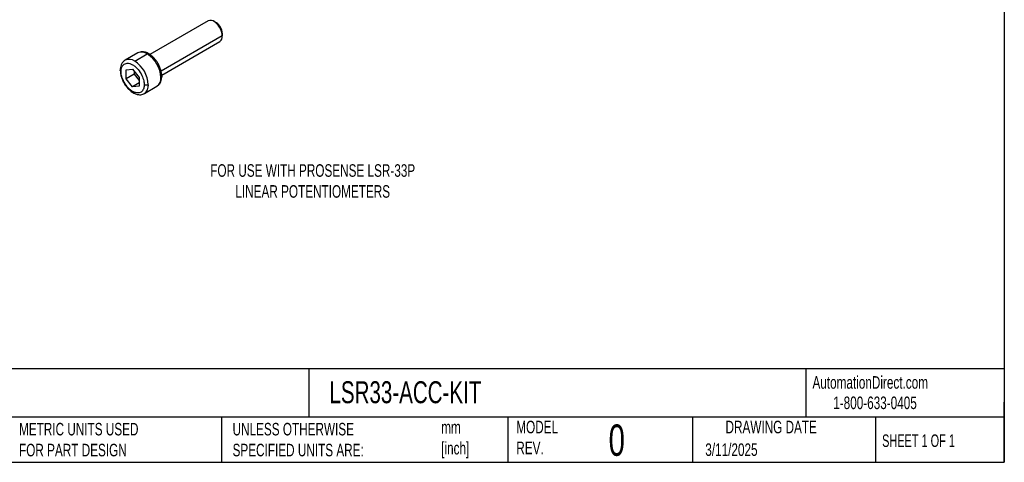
# Model space of a CAD drawing. Header units: millimetres. Extents: x 6 to 273, y 6 to 210.
# Tile 2 of 3: x 107 to 273, y 6 to 81. Entities that reach past the tile are written whole.
import ezdxf

# ---------------------------------------------------------------- set-up
doc = ezdxf.new("R2010")
doc.units = ezdxf.units.MM
doc.layers.add('DIMENSIONS', color=140, linetype='Continuous', lineweight=25)
doc.layers.add('TEXT', color=140, linetype='Continuous', lineweight=25)
doc.styles.add('SLDTEXTSTYLE0', font='TXT', dxfattribs={"width": 0.7})
doc.styles.add('SLDTEXTSTYLE1', font='TXT', dxfattribs={"width": 0.65})

msp = doc.modelspace()

# ---------------------------------------------------------------- linework, layer by layer
for p, q in [((138.73, 80.8), (128.92, 75.14)), ((140.15, 80.45), (139.73, 80.7)), ((141.14, 78.25), (130.81, 72.29)), ((141.14, 78.74), (141.14, 78.25)), ((130.91, 71.67), (140.73, 77.33)), ((126.86, 75.39), (124.74, 74.17)), ((126.36, 74.01), (128.48, 75.23)), ((126.86, 75.39), (126.9, 75.41)), ((124.73, 74.16), (124.64, 74.09)), ((124.9, 72.53), (126.01, 72.63)), ((124.9, 71.05), (124.9, 72.53)), ((126.27, 71.83), (124.9, 71.05)), ((126.01, 72.63), (127.12, 71.25)), ((126.27, 72.31), (126.27, 71.83)), ((126.27, 71.83), (127.12, 70.76)), ((126.01, 69.67), (124.9, 71.05)), ((127.12, 70.33), (126.01, 69.67)), ((127.12, 69.77), (126.01, 69.67)), ((127.12, 71.25), (127.12, 69.77)), ((127.99, 68.54), (130.11, 69.76)), ((127.91, 68.51), (127.99, 68.54)), ((127.93, 68.51), (127.99, 68.54))]:
    msp.add_line(p, q)
at = {"flags": 128}
for points in [[(141.14, 78.25), (141.11, 78.61), (141.02, 78.98), (140.87, 79.37), (140.67, 79.73), (140.43, 80.07), (140.16, 80.37), (139.87, 80.61), (139.58, 80.78), (139.29, 80.87), (139.02, 80.89), (138.78, 80.83), (138.73, 80.8)], [(124.74, 74.17), (124.6, 74.07), (124.49, 73.97)]]:
    msp.add_lwpolyline(points, dxfattribs=at)
for centre, radius, start, end in [((139.02, 78.66), 2.12, 2.219, 57.7757), ((140.15, 78.15), 0.995, 305.3259, 5.9863), ((127.53, 73.89), 1.65, 54.5073, 112.436), ((125.81, 71.03), 4.97, 2.4764, 57.5236), ((125.42, 72.73), 1.59, 53.4704, 115.2191), ((123.69, 69.81), 4.97, 2.4763, 57.5237), ((127.04, 69.86), 1.63, 305.6498, 5.6624), ((129.2, 71.07), 1.59, 304.7789, 6.5333)]:
    msp.add_arc(centre, radius, start, end)
for points, knots in [([(130.93, 71.45), (130.92, 71.64), (130.9, 72.02), (130.74, 72.64), (130.51, 73.23), (130.22, 73.76), (129.92, 74.18), (129.6, 74.57), (129.26, 74.89), (128.92, 75.14), (128.63, 75.32), (128.34, 75.45), (128.02, 75.55), (127.66, 75.6), (127.25, 75.57), (127.01, 75.46), (126.88, 75.4)], [0, 0, 0, 0, 0.089105, 0.181325, 0.271794, 0.355101, 0.42634, 0.481846, 0.568728, 0.623559, 0.675338, 0.727394, 0.779668, 0.844738, 0.9211, 1, 1, 1, 1]), ([(124.64, 74.09), (124.54, 74.01), (124.31, 73.83), (124.08, 73.42), (123.94, 72.96), (123.93, 72.63), (123.92, 72.47)], [0, 0, 0, 0, 0.251743, 0.53856, 0.787075, 1, 1, 1, 1]), ([(124.06, 72.27), (124.06, 72.46), (124.08, 72.66), (124.2, 73.05), (124.3, 73.24), (124.61, 73.54), (124.82, 73.65), (125.23, 73.66), (125.38, 73.64), (125.68, 73.56), (125.85, 73.49), (126.17, 73.3), (126.33, 73.18), (126.64, 72.91), (126.79, 72.76), (127.19, 72.28), (127.41, 71.93), (127.72, 71.27), (127.82, 70.96), (127.93, 70.43), (127.95, 70.21), (127.95, 70.02)], [0, 0, 0, 0, 0.125, 0.125, 0.25, 0.25, 0.375, 0.375, 0.4375, 0.4375, 0.5, 0.5, 0.5625, 0.5625, 0.625, 0.625, 0.75, 0.75, 0.875, 0.875, 1, 1, 1, 1]), ([(123.92, 72.47), (123.93, 72.29), (123.95, 71.9), (124.1, 71.29), (124.34, 70.69), (124.63, 70.16), (124.92, 69.74), (125.25, 69.36), (125.58, 69.04), (125.92, 68.78), (126.21, 68.61), (126.5, 68.48), (126.82, 68.38), (127.19, 68.33), (127.54, 68.35), (127.75, 68.44), (127.83, 68.48)], [0, 0, 0, 0, 0.091589, 0.18638, 0.27937, 0.364999, 0.438224, 0.495277, 0.58458, 0.64094, 0.694163, 0.747669, 0.801401, 0.868284, 0.946775, 1, 1, 1, 1]), ([(124.06, 72.27), (124.02, 72.3), (123.93, 72.36), (123.93, 72.44), (123.93, 72.47)], [0, 0, 0, 0, 0.540551, 1, 1, 1, 1]), ([(127.95, 70.02), (127.95, 69.84), (127.93, 69.64), (127.82, 69.24), (127.72, 69.05), (127.41, 68.75), (127.19, 68.65), (126.79, 68.63), (126.64, 68.65), (126.33, 68.74), (126.17, 68.81), (125.85, 69), (125.68, 69.11), (125.38, 69.38), (125.23, 69.53), (124.82, 70.02), (124.61, 70.37), (124.3, 71.03), (124.2, 71.33), (124.08, 71.86), (124.06, 72.08), (124.06, 72.27)], [0, 0, 0, 0, 0.125, 0.125, 0.25, 0.25, 0.375, 0.375, 0.4375, 0.4375, 0.5, 0.5, 0.5625, 0.5625, 0.625, 0.625, 0.75, 0.75, 0.875, 0.875, 1, 1, 1, 1]), ([(130.34, 69.96), (130.4, 70.01), (130.57, 70.15), (130.76, 70.51), (130.9, 70.97), (130.92, 71.3), (130.93, 71.45)], [0, 0, 0, 0, 0.155839, 0.479417, 0.759784, 1, 1, 1, 1]), ([(130.92, 71.45), (130.92, 71.44), (130.93, 71.4), (130.89, 71.32), (130.82, 71.27), (130.78, 71.25)], [0, 0, 0, 0, 0.125315, 0.579692, 1, 1, 1, 1]), ([(128.66, 70.02), (128.62, 70), (128.57, 69.98), (128.44, 69.95), (128.38, 69.94), (128.24, 69.94), (128.17, 69.95), (128.05, 69.98), (127.99, 70), (127.95, 70.02)], [0, 0, 0, 0, 0.25, 0.25, 0.5, 0.5, 0.75, 0.75, 1, 1, 1, 1])]:
    msp.add_open_spline(points, degree=3, knots=knots)
at = {"layer": 'TEXT'}
for p, q in [((273.05, 209.55), (273.05, 6.35)), ((273.05, 22.13), (6.35, 22.13)), ((155.76, 22.13), (155.76, 13.97)), ((239.58, 22.13), (239.58, 13.97)), ((273.05, 6.35), (273.05, 16.51)), ((273.05, 13.97), (6.35, 13.97)), ((141, 13.97), (141, 6.35)), ((189.3, 13.97), (189.3, 6.35)), ((220.47, 13.97), (220.47, 6.35)), ((251.35, 13.97), (251.35, 6.35)), ((6.35, 6.35), (273.05, 6.35))]:
    msp.add_line(p, q, dxfattribs=at)

# ---------------------------------------------------------------- texts
at = {"color": 179, "linetype": 'Continuous', "lineweight": 18, "char_height": 2.1167, "attachment_point": 1, "style": 'SLDTEXTSTYLE0'}
for s, insert in [('AutomationDirect.com', (240.69, 20.88)), ('1-800-633-0405', (244.19, 17.44))]:
    msp.add_mtext(s, dxfattribs=dict(at, insert=insert))
at = {"layer": 'DIMENSIONS', "insert": (156.39, 56.62), "char_height": 2.1167, "attachment_point": 2, "style": 'SLDTEXTSTYLE0'}
msp.add_mtext('FOR USE WITH PROSENSE LSR-33P^JLINEAR POTENTIOMETERS', dxfattribs=at)
at = {"layer": 'TEXT'}
for s, insert, char_height, attachment_point, style in [('PROSENSE MOUNTING HARDWARE, REPLACEMENT KIT.', (7.97, 20.04), 3.175, 1, 'SLDTEXTSTYLE0'), ('LSR33-ACC-KIT', (159.21, 20.02), 3.7042, 1, 'SLDTEXTSTYLE0'), ('MODEL ^JREV.', (190.73, 13.36), 2.1167, 1, 'SLDTEXTSTYLE0'), ('DRAWING DATE', (233.73, 13.36), 2.1167, 2, 'SLDTEXTSTYLE0'), ('METRIC UNITS USED ^JFOR PART DESIGN', (106.85, 13), 2.1167, 1, 'SLDTEXTSTYLE0'), ('UNLESS OTHERWISE ^JSPECIFIED UNITS ARE:', (142.87, 13), 2.1167, 1, 'SLDTEXTSTYLE0'), ('mm^J[inch]', (178.06, 13.32), 2.117, 1, 'SLDTEXTSTYLE0'), ('0', (206.3, 12.73), 5.29, 1, 'SLDTEXTSTYLE0'), ('SHEET 1 OF 1', (252.44, 11.05), 2.1167, 1, 'SLDTEXTSTYLE1'), ('3/11/2025', (222.61, 9.54), 2.117, 1, 'SLDTEXTSTYLE0')]:
    msp.add_mtext(s, dxfattribs=dict(at, insert=insert, char_height=char_height, attachment_point=attachment_point, style=style))

doc.saveas('drawing.dxf')
